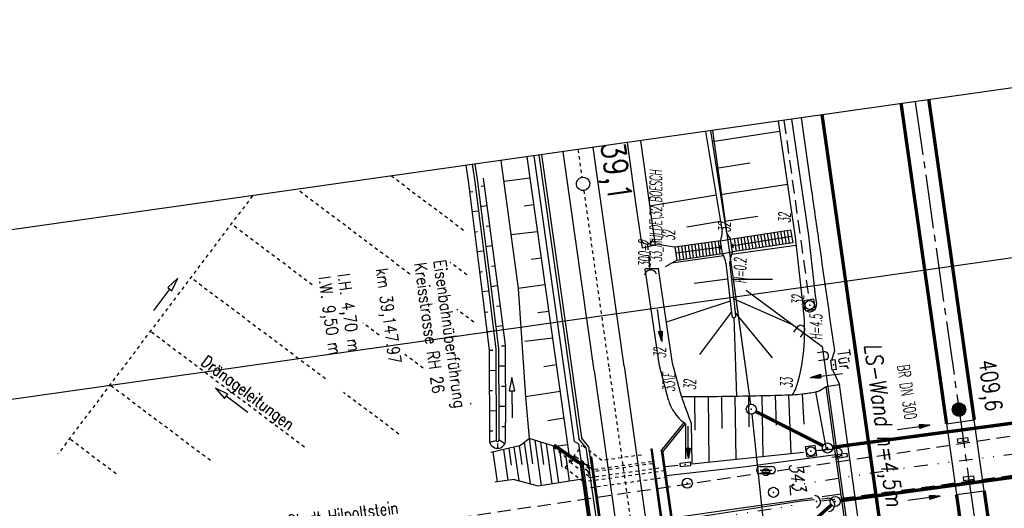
# Model space of a CAD drawing. Extents: x 446457 to 447032, y 444506 to 445688.
# Tile 81 of 83: x 446532 to 446678, y 445599 to 445671. Entities that reach past the tile are written whole.
import ezdxf
from ezdxf.enums import TextEntityAlignment as Align

# ---------------------------------------------------------------- set-up
doc = ezdxf.new("R2010")
doc.units = 0
doc.header["$LTSCALE"] = 2
doc.header["$MEASUREMENT"] = 0
for name, pattern in [('ACAD_ISO03W100', [0.5, 0.25, -0.25]), ('ACAD_ISO10W100W', [0.5, 0.25, -0.25]), ('ACHSE', [5.5, 4, -0.5, 0.5, -0.5]), ('AUSGEZOGEN', [0]), ('GESTRICH-X2', [1.5, 1, -0.5]), ('GESTRICHELT', [0.75, 0.5, -0.25]), ('GETRENNTX3', [3.25, 1, -0.75, 0, -0.75, 0, -0.75]), ('STRICHLINIEX2', [0.5, 0.25, -0.25])]:
    doc.linetypes.add(name, pattern=pattern)
doc.layers.get('0').update_dxf_attribs({"linetype": 'AUSGEZOGEN'})
for name, color, linetype in [('202-GRENZL', 8, 'AUSGEZOGEN'), ('202-GRENZL-BAB', 7, 'AUSGEZOGEN'), ('202-GRENZP-BAB', 7, 'AUSGEZOGEN'), ('203-FLSTNR', 8, 'AUSGEZOGEN'), ('203-GRENZL', 8, 'AUSGEZOGEN'), ('203-GRENZL-BAB', 7, 'AUSGEZOGEN'), ('203-GRENZP-BAB', 7, 'AUSGEZOGEN'), ('ACHSETOP', 250, 'ACHSE'), ('ANMERKUNG', 7, 'CONTINUOUS'), ('BAUWOTOP', 250, 'AUSGEZOGEN'), ('BAUWUTOP', 250, 'GESTRICHELT'), ('BOESCHG', 250, 'AUSGEZOGEN'), ('BW-SCHRIFT', 250, 'AUSGEZOGEN'), ('DB-Bahnachse', 7, 'CONTINUOUS'), ('DB-Böschungen', 15, 'CONTINUOUS'), ('DB-Gleisachse', 7, 'CONTINUOUS'), ('DB-GRABEN', 15, 'AUSGEZOGEN'), ('DB-Ingenieurbauwerke', 15, 'CONTINUOUS'), ('DB-Kabelanlagen', 15, 'CONTINUOUS'), ('DB-LS-Wände', 15, 'CONTINUOUS'), ('DB-vorhandene_Dränagen', 15, 'CONTINUOUS'), ('DURCHL', 200, 'GESTRICH-X2'), ('FBRTOP', 250, 'AUSGEZOGEN'), ('GEBAEUDE', 7, 'AUSGEZOGEN'), ('HEKT_B', 250, 'CONTINUOUS'), ('KANAL', 7, 'GESTRICH-X2'), ('LAERMWAND', 1, 'AUSGEZOGEN'), ('MULDE', 250, 'AUSGEZOGEN'), ('PFEIL', 7, 'CONTINUOUS'), ('PFEILTOP', 200, 'AUSGEZOGEN'), ('Planeinteilung', 250, 'CONTINUOUS'), ('RAHMEN', 7, 'AUSGEZOGEN'), ('SCHSYMBOL', 200, 'AUSGEZOGEN'), ('sonstige Schächte', 4, 'AUSGEZOGEN'), ('STRASSE', 250, 'AUSGEZOGEN'), ('TELEKOM', 4, 'GETRENNTX3'), ('TEXTO', 4, 'CONTINUOUS'), ('W-LTG', 4, 'GESTRICH-X2'), ('WEG', 250, 'GESTRICH-X2')]:
    doc.layers.add(name, color=color, linetype=linetype)
doc.styles.add('ROMANS', font='romans.shx', dxfattribs={"width": 0.8})

# ---------------------------------------------------------------- blocks, each defined once
blk = doc.blocks.new('DL')
at = {"color": 0}
blk.add_arc((-0.31, 0.02), 0.91, 282.5363, 77.4637, dxfattribs=at)
blk.add_point((0.6, 0), dxfattribs=at)
blk = doc.blocks.new('W-SCHI')
at = {"color": 0}
blk.add_line((-0.75, 0.01), (0.75, 0), dxfattribs=at)
blk.add_circle((0, 0), 0.75, dxfattribs=at)
blk.add_point((0, 0), dxfattribs=at)
blk = doc.blocks.new('U-HYDR')
at = {"color": 0}
for p, q in [((-1.25, 0.75), (1.25, 0.75)), ((-1.25, 0), (1.25, 0)), ((-1.25, -0.75), (1.25, -0.75))]:
    blk.add_line(p, q, dxfattribs=at)
for centre, start, end in [((-1.25, 0), 90, 270), ((1.25, 0), 270, 90)]:
    blk.add_arc(centre, 0.75, start, end, dxfattribs=at)
blk.add_point((0, 0))
blk = doc.blocks.new('*X15')
at = {"color": 0}
for p, q in [((212.23, 257.39), (213.24, 258.4)), ((212.24, 257.33), (213.31, 258.4)), ((212.24, 257.47), (213.17, 258.4)), ((212.24, 257.26), (213.37, 258.39)), ((212.24, 257.55), (213.09, 258.39)), ((212.25, 257.2), (213.43, 258.38)), ((212.26, 257.63), (213, 258.37)), ((212.27, 257.14), (213.49, 258.37)), ((212.28, 257.09), (213.55, 258.35)), ((212.29, 257.73), (212.9, 258.35)), ((212.3, 257.04), (213.6, 258.33)), ((212.32, 256.99), (213.65, 258.31)), ((212.34, 257.86), (212.78, 258.29)), ((212.35, 256.94), (213.69, 258.29)), ((212.37, 256.9), (213.74, 258.26)), ((212.4, 256.85), (213.78, 258.24)), ((212.43, 256.81), (213.83, 258.21)), ((212.46, 256.77), (213.86, 258.18)), ((212.49, 256.73), (213.9, 258.14)), ((212.53, 256.7), (213.94, 258.11)), ((212.56, 256.66), (213.97, 258.07)), ((212.6, 256.63), (214.01, 258.03)), ((212.64, 256.6), (214.04, 257.99)), ((212.68, 256.57), (214.07, 257.95)), ((212.73, 256.54), (214.09, 257.91)), ((212.77, 256.52), (214.12, 257.86)), ((212.82, 256.49), (214.14, 257.82)), ((212.87, 256.47), (214.16, 257.77)), ((212.92, 256.45), (214.18, 257.72)), ((212.97, 256.44), (214.2, 257.66)), ((213.03, 256.42), (214.21, 257.6)), ((213.09, 256.41), (214.22, 257.54)), ((213.16, 256.41), (214.23, 257.48)), ((213.22, 256.4), (214.23, 257.41)), ((213.3, 256.41), (214.23, 257.34)), ((213.38, 256.41), (214.22, 257.26)), ((213.46, 256.43), (214.2, 257.17)), ((213.56, 256.46), (214.18, 257.07)), ((213.69, 256.51), (214.12, 256.95))]:
    blk.add_line(p, q, dxfattribs=at)
blk = doc.blocks.new('SRMAST2')
at = {"color": 0}
blk.add_circle((0, 0), 0.999, dxfattribs=at)
blk.add_point((0, 0), dxfattribs=at)
blk.add_blockref('*X15', (-213.23, -257.4))
blk = doc.blocks.new('20')
blk.add_lwpolyline([(-0.75, -0.75), (0.75, -0.75), (0.75, 0.75), (-0.75, 0.75)], close=True)
blk.add_circle((0, 0), 0.676)
blk.add_point((0, 0))
blk = doc.blocks.new('42')
at = {"color": 0}
blk.add_arc((-0.02, -0.31), 0.91, 12.5363, 167.4637, dxfattribs=at)
blk.add_point((0, 0), dxfattribs=at)
blk = doc.blocks.new('30')
at = {"color": 0}
for p, q in [((-0.75, -0.29), (-0.75, 0.29)), ((-0.75, 0.29), (0.75, 0.29)), ((0.75, 0.29), (0.75, -0.29)), ((0.75, -0.29), (-0.75, -0.29))]:
    blk.add_line(p, q, dxfattribs=at)
blk.add_point((0, 0), dxfattribs=at)
blk = doc.blocks.new('PFEIL2')
at = {"color": 0}
for p, q in [((0.88, 0), (-2.4, -0.01)), ((0.88, -0.27), (0.88, 0.28)), ((0.88, 0.28), (2.43, 0.01)), ((0.91, 0.27), (0.88, 0.26)), ((0.97, 0.26), (0.88, 0.25)), ((1.02, 0.25), (0.88, 0.23)), ((1.07, 0.24), (0.88, 0.21)), ((1.13, 0.23), (0.88, 0.19)), ((1.18, 0.22), (0.88, 0.17)), ((1.24, 0.21), (0.88, 0.15)), ((1.29, 0.21), (0.88, 0.14)), ((1.34, 0.2), (0.88, 0.12)), ((1.4, 0.19), (0.88, 0.1)), ((1.45, 0.18), (0.88, 0.08)), ((1.51, 0.17), (0.88, 0.06)), ((1.56, 0.16), (0.88, 0.04)), ((1.61, 0.15), (0.88, 0.02)), ((1.67, 0.14), (0.88, 0.01)), ((1.72, 0.13), (0.88, -0.01)), ((1.78, 0.12), (0.88, -0.03)), ((1.83, 0.11), (0.88, -0.05)), ((1.88, 0.1), (0.88, -0.07)), ((1.94, 0.09), (0.88, -0.09)), ((2.05, 0.08), (0.88, -0.12)), ((1.99, 0.08), (0.88, -0.11)), ((2.1, 0.07), (0.88, -0.14)), ((2.15, 0.06), (0.88, -0.16)), ((2.21, 0.05), (0.88, -0.18)), ((2.26, 0.04), (0.88, -0.2)), ((2.32, 0.03), (0.88, -0.22)), ((2.37, 0.02), (0.88, -0.23)), ((2.42, 0.01), (0.88, -0.25)), ((2.43, 0.01), (0.88, -0.27))]:
    blk.add_line(p, q, dxfattribs=at)
blk = doc.blocks.new('LAERMR')
for p, q in [((-0.6, 0.18), (-0.6, -0.82)), ((0.6, 0.18), (0.6, -0.82))]:
    blk.add_line(p, q)
blk.add_arc((0, 0.18), 0.6, 0.0124, 180.0124)
blk = doc.blocks.new('GST')
at = {"color": 0}
blk.add_circle((0, 0), 0.75, dxfattribs=at)
blk.add_point((0, 0), dxfattribs=at)
blk = doc.blocks.new('10')
blk.add_blockref('GST', (0, 0))
blk = doc.blocks.new('1135420')
blk.add_line((0, 297), (0, 0))
at = {"layer": 'RAHMEN'}
blk.add_line((25, 415), (25, 5), dxfattribs=at)

msp = doc.modelspace()

# ---------------------------------------------------------------- linework, layer by layer
at = {"layer": '202-GRENZL'}
msp.add_line((446640.9, 445612.51), (446643.13, 445591.22), dxfattribs=at)
at = {"layer": '202-GRENZL-BAB', "flags": 128}
msp.add_lwpolyline([(446635.04, 445654.73), (446640.72, 445614)], dxfattribs=at)
at = {"layer": '202-GRENZL-BAB', "const_width": 0.5, "flags": 128}
for points in [[(446641.49, 445612.92), (446651.47, 445607.84)], [(446652.88, 445607.6), (446691.3, 445612.75)], [(446654.04, 445599.65), (446692.33, 445604.86)], [(446643.77, 445590.97), (446652.74, 445599.05)]]:
    msp.add_lwpolyline(points, dxfattribs=at)
at = {"layer": '203-GRENZL'}
msp.add_line((446640.9, 445612.51), (446643.13, 445591.22), dxfattribs=at)
at = {"layer": '203-GRENZL-BAB', "flags": 128}
for points in [[(446638.49, 445629.97), (446640.72, 445614)], [(446641.49, 445612.92), (446651.47, 445607.84)], [(446643.77, 445590.97), (446652.74, 445599.05)]]:
    msp.add_lwpolyline(points, dxfattribs=at)
at = {"layer": '203-GRENZL-BAB', "const_width": 0.5, "flags": 128}
for points in [[(446652.88, 445607.6), (446691.3, 445612.75)], [(446654.04, 445599.65), (446692.33, 445604.86)]]:
    msp.add_lwpolyline(points, dxfattribs=at)
at = {"layer": 'ACHSETOP'}
msp.add_lwpolyline([(446665.21, 445659.01), (446689.24, 445489.45), (446703.27, 445390.44), (446727.83, 445217.17)], dxfattribs=at)
at = {"layer": 'BAUWOTOP'}
for p, q in [((446651.95, 445616.65), (446653.88, 445616.95)), ((446653.88, 445616.95), (446657.58, 445590.51)), ((446655.64, 445590.22), (446651.95, 445616.65)), ((446669.86, 445611.1), (446673.98, 445611.68)), ((446669.86, 445611.1), (446671.34, 445600.57)), ((446675.46, 445601.14), (446673.98, 445611.68)), ((446671.34, 445600.57), (446675.46, 445601.14))]:
    msp.add_line(p, q, dxfattribs=at)
for points in [[(446627.43, 445607.09), (446630.82, 445611.28)], [(446627.64, 445606.92), (446631.03, 445611.1)], [(446630.82, 445611.28), (446631.04, 445611.1)], [(446627.43, 445607.09), (446629.4, 445593.11)], [(446627.62, 445607.12), (446629.55, 445593.36), (446633.84, 445590.28)]]:
    msp.add_lwpolyline(points, dxfattribs=at)
at = {"layer": 'BAUWUTOP'}
for p, q in [((446653.21, 445607.64), (446691.02, 445612.71)), ((446692.1, 445604.83), (446654.32, 445599.69))]:
    msp.add_line(p, q, dxfattribs=at)
at = {"layer": 'BOESCHG'}
for p, q in [((446635, 445653.1), (446645.03, 445654.65)), ((446635.62, 445649.15), (446640.61, 445649.92)), ((446636.23, 445645.19), (446646.18, 445646.74)), ((446625.7, 445643.54), (446635.57, 445645.18)), ((446636.84, 445641.24), (446641.8, 445642.01)), ((446631.24, 445640.41), (446636.22, 445641.23)), ((446637.88, 445636.33), (446647.45, 445637.69)), ((446636.7, 445636.11), (446628.93, 445634.99)), ((446637.3, 445632.61), (446632.3, 445631.98)), ((446637.9, 445632.6), (446643.97, 445632.61)), ((446637.68, 445629.34), (446628.18, 445626.24)), ((446638.24, 445629.69), (446646.91, 445625.88)), ((446637.86, 445627.76), (446633.11, 445621.42)), ((446638.48, 445627.58), (446643.91, 445620.89)), ((446638.22, 445626.89), (446638.62, 445615.23)), ((446646.74, 445606.71), (446646.42, 445615.41)), ((446648.67, 445611.05), (446648.42, 445615.55)), ((446651.99, 445607.26), (446650.39, 445615.85)), ((446632.47, 445610.17), (446632.43, 445615.14)), ((446634.56, 445605.42), (446634.43, 445615.17)), ((446636.5, 445610.41), (446636.43, 445615.19)), ((446638.58, 445605.85), (446638.43, 445615.23)), ((446640.51, 445610.66), (446640.43, 445615.26)), ((446642.6, 445606.27), (446642.43, 445615.3)), ((446644.55, 445610.92), (446644.43, 445615.34))]:
    msp.add_line(p, q, dxfattribs=at)
for points in [[(446634.01, 445654.59), (446636.48, 445639.69)], [(446634.76, 445654.69), (446637.07, 445639.78)], [(446631.99, 445605.15), (446648.6, 445606.9)], [(446650.75, 445607.13), (446653.24, 445607.39)], [(446627.95, 445604.73), (446629.93, 445604.93)]]:
    msp.add_lwpolyline(points, dxfattribs=at)
at = {"layer": 'BOESCHG', "flags": 128}
for points in [[(446637.03, 445635.02), (446637.92, 445627.17)], [(446638.52, 445627.23), (446637.61, 445635.15)]]:
    msp.add_lwpolyline(points, dxfattribs=at)
at = {"layer": 'BOESCHG'}
for points in [[(446646.94, 445615.43, 0.025323), (446647.43, 445616.33, 0.039447), (446647.66, 445616.94, 0.010909)], [(446630.43, 445615.14, 0.000625), (446632.19, 445615.14, 0.002844), (446632.58, 445615.14, 0.001957), (446642.74, 445615.3, 0.004739), (446646.94, 445615.43, 0.02104), (446648.41, 445615.55, 0.01524), (446650.42, 445615.86, 0.073815), (446650.89, 445616.02, 0.029137), (446651.95, 445616.65)]]:
    msp.add_lwpolyline(points, format="xyb", dxfattribs=at)
for centre, radius, start, end in [((446631.45, 445639.79), 5.03, 343.1471, 358.7921), ((446641.08, 445641.17), 4.25, 199.1198, 217.682), ((446633.39, 445634.52), 3.67, 7.822, 30.9101), ((446642.87, 445634.59), 5.29, 156.9511, 173.9723), ((446619.39, 445624.86), 29.36, 344.3464, 7.3815), ((446638.22, 445627.19), 0.3, 183.1369, 8.7022)]:
    msp.add_arc(centre, radius, start, end, dxfattribs=at)
at = {"layer": 'DB-Bahnachse', "linetype": 'ACAD_ISO10W100W'}
for p, q in [((446615.04, 445651.9), (446615.62, 445647.77)), ((446615.9, 445645.79), (446619.65, 445619.35)), ((446619.66, 445619.35), (446627.75, 445562.15))]:
    msp.add_line(p, q, dxfattribs=at)
at = {"layer": 'DB-Bahnachse', "linetype": 'Continuous'}
msp.add_ellipse((446615.8, 445646.79), major_axis=(0.707, 0.707), ratio=1, start_param=4.066813, end_param=10.349998, dxfattribs=at)
at = {"layer": 'DB-Böschungen', "linetype": 'Continuous'}
for p, q in [((446607.44, 445650.82), (446613.69, 445606.64)), ((446603.58, 445650.28), (446606.14, 445631.24)), ((446607.89, 445647.62), (446604.06, 445647.14)), ((446608.45, 445643.67), (446607.02, 445643.49)), ((446609.01, 445639.68), (446605.07, 445639.19)), ((446609.57, 445635.73), (446608.08, 445635.55)), ((446610.13, 445631.78), (446606.14, 445631.24)), ((446606.14, 445631.24), (446607.21, 445615.1)), ((446610.69, 445627.8), (446609.09, 445627.6)), ((446611.32, 445623.86), (446607.15, 445623.35)), ((446611.87, 445619.87), (446609.96, 445619.55)), ((446612.41, 445615.91), (446607.21, 445615.1)), ((446607.21, 445615.1), (446607.76, 445608.9)), ((446612.96, 445611.95), (446610.57, 445611.55)), ((446613.5, 445607.99), (446611.44, 445607.66))]:
    msp.add_line(p, q, dxfattribs=at)
at = {"layer": 'DB-Gleisachse', "linetype": 'Continuous'}
for p, q in [((446617.26, 445652.22), (446621.88, 445619.67)), ((446612.81, 445651.58), (446617.42, 445619.04)), ((446617.43, 445619.04), (446625.53, 445561.84)), ((446621.89, 445619.67), (446629.98, 445562.47))]:
    msp.add_line(p, q, dxfattribs=at)
at = {"layer": 'DB-GRABEN', "linetype": 'Continuous'}
for p, q in [((446598.38, 445649.54), (446598.69, 445647.26)), ((446599.32, 445649.67), (446599.64, 445647.42)), ((446599.72, 445649.73), (446600.04, 445647.47)), ((446600.94, 445647.62), (446603.05, 445631.62)), ((446598.69, 445647.26), (446600.67, 445631.37)), ((446599.64, 445647.42), (446601.67, 445631.52)), ((446600.04, 445647.47), (446602.07, 445631.57)), ((446601.09, 445646.47), (446600.64, 445646.42)), ((446598.89, 445645.61), (446599.39, 445645.66)), ((446601.5, 445643.52), (446600.55, 445643.37)), ((446600.2, 445642.72), (446599.25, 445642.61)), ((446601.9, 445640.52), (446601.4, 445640.47)), ((446599.65, 445639.62), (446600.1, 445639.72)), ((446602.26, 445637.57), (446601.31, 445637.42)), ((446600.96, 445636.77), (446600.01, 445636.67)), ((446602.66, 445634.57), (446602.16, 445634.52)), ((446600.36, 445633.67), (446600.86, 445633.77)), ((446601.67, 445631.52), (446602.83, 445622.21)), ((446603.07, 445631.62), (446602.07, 445631.47)), ((446602.07, 445631.57), (446603.23, 445622.26)), ((446603.08, 445631.62), (446604.23, 445622.82)), ((446600.67, 445631.37), (446601.83, 445622.05)), ((446601.72, 445630.82), (446600.77, 445630.72)), ((446603.47, 445628.62), (446602.92, 445628.57)), ((446601.12, 445627.72), (446601.62, 445627.77)), ((446603.83, 445625.67), (446602.83, 445625.52)), ((446602.48, 445624.87), (446601.48, 445624.77)), ((446604.23, 445622.82), (446604.27, 445611.31)), ((446601.83, 445622.05), (446601.88, 445608.64)), ((446601.83, 445622.05), (446602.36, 445622.05)), ((446602.83, 445622.21), (446602.88, 445608.65)), ((446603.23, 445622.26), (446603.27, 445611.81)), ((446604.23, 445622.67), (446603.68, 445622.67)), ((446601.84, 445619.05), (446602.84, 445619.06)), ((446604.23, 445619.67), (446603.24, 445619.67)), ((446605.19, 445617.99), (446604.83, 445615.98)), ((446605.63, 445616), (446605.19, 445617.99)), ((446601.85, 445616.05), (446602.34, 445616.05)), ((446604.24, 445616.67), (446603.69, 445616.67)), ((446604.83, 445615.98), (446605.23, 445615.99)), ((446605.23, 445615.99), (446605.63, 445616)), ((446605.3, 445611.99), (446605.23, 445615.99)), ((446601.86, 445613.05), (446602.86, 445613.06)), ((446604.24, 445613.67), (446603.26, 445613.67)), ((446603.27, 445611.81), (446603.28, 445609.23)), ((446604.28, 445608.65), (446604.27, 445611.31)), ((446601.88, 445610.05), (446602.38, 445610.05)), ((446604.25, 445610.67), (446603.7, 445610.67)), ((446601.92, 445608.35), (446602.88, 445608.62)), ((446603.1, 445607.45), (446603.1, 445608.18)), ((446603.28, 445609.23), (446603.28, 445608.65)), ((446604.17, 445608.14), (446603.28, 445608.71))]:
    msp.add_line(p, q, dxfattribs=at)
for major_axis, start_param, end_param in [((0.849, 0.849), 2.359766, 3.930562), ((0.141, 0.141), 2.359766, 3.930562), ((0.849, 0.849), 3.930562, 5.501359), ((0.141, 0.141), 3.930562, 5.501359)]:
    msp.add_ellipse((446603.08, 445608.65), major_axis=major_axis, ratio=1, start_param=start_param, end_param=end_param, dxfattribs=at)
at = {"layer": 'DB-Ingenieurbauwerke', "linetype": 'Continuous'}
for p, q in [((446606.36, 445607.82), (446607.76, 445608.9)), ((446607.03, 445608.38), (446607.91, 445602.19)), ((446607.76, 445608.9), (446608.3, 445605.13)), ((446611.47, 445607.78), (446607.76, 445608.9)), ((446608.61, 445608.64), (446609.56, 445601.93)), ((446609.45, 445608.39), (446609.93, 445605.04)), ((446610.3, 445608.13), (446611.14, 445602.18)), ((446606.36, 445607.82), (446602.08, 445606.85)), ((446602.39, 445606.92), (446603.02, 445602.47)), ((446603.95, 445607.27), (446604.6, 445602.71)), ((446604.74, 445607.45), (446605.1, 445604.94)), ((446605.52, 445607.63), (446606.23, 445602.64)), ((446606.3, 445607.8), (446606.7, 445605.02)), ((446611.37, 445607.81), (446612.15, 445602.34)), ((446611.65, 445608.02), (446611.47, 445607.78)), ((446611.47, 445607.78), (446614.98, 445605.3)), ((446611.65, 445608.02), (446615.55, 445605.27)), ((446611.8, 445607.8), (446611.73, 445607.71)), ((446611.73, 445607.71), (446615.47, 445605.07)), ((446611.8, 445607.8), (446615.45, 445605.23)), ((446612.27, 445607.22), (446612.63, 445604.64)), ((446625.85, 445607.39), (446628.04, 445591.92)), ((446626.04, 445607.42), (446628.24, 445591.95)), ((446613.16, 445606.59), (446613.73, 445602.6)), ((446614.98, 445605.3), (446615.16, 445605.54)), ((446615.34, 445605.03), (446614.98, 445605.3)), ((446615.34, 445605.03), (446615.53, 445605.28)), ((446615.36, 445605.03), (446615.67, 445605.43)), ((446615.67, 445605.43), (446617.07, 445604.44)), ((446615.75, 445605.13), (446617.69, 445591.43)), ((446616.83, 445606.17), (446617.03, 445606.2)), ((446616.83, 445606.17), (446619.02, 445590.71)), ((446617.03, 445606.2), (446619.22, 445590.73)), ((446615.34, 445605.03), (446615.35, 445604.97)), ((446615.35, 445604.97), (446615.37, 445604.95)), ((446615.36, 445605.03), (446617.29, 445591.42)), ((446605.57, 445602.82), (446602.68, 445602.42)), ((446605.57, 445602.82), (446609.14, 445601.87)), ((446609.14, 445601.87), (446615.66, 445602.9))]:
    msp.add_line(p, q, dxfattribs=at)
at = {"layer": 'DB-Ingenieurbauwerke', "linetype": 'ACAD_ISO03W100'}
for p, q in [((446611.47, 445607.78), (446611.38, 445607.65)), ((446611.38, 445607.65), (446614.05, 445605.41)), ((446613.14, 445604.53), (446615.68, 445607.88)), ((446618.61, 445605.65), (446615.68, 445607.88)), ((446613.96, 445605.29), (446614.51, 445606)), ((446616.64, 445603.26), (446613.96, 445605.29)), ((446614.51, 445606), (446614.69, 445606.24)), ((446614.69, 445606.24), (446617.47, 445604.28)), ((446615.55, 445605.27), (446617.4, 445603.97)), ((446626.12, 445605.16), (446617.4, 445603.97)), ((446625.96, 445605.44), (446617.47, 445604.28)), ((446624.49, 445606.45), (446618.61, 445605.65)), ((446615.88, 445602.45), (446613.14, 445604.53)), ((446616.52, 445604.07), (446615.37, 445604.95)), ((446627.98, 445604.1), (446615.88, 445602.45)), ((446616.52, 445604.07), (446616.66, 445603.06)), ((446627.07, 445604.48), (446616.66, 445603.06)), ((446628.28, 445603.13), (446615.87, 445601.44))]:
    msp.add_line(p, q, dxfattribs=at)
at = {"layer": 'DB-Kabelanlagen', "linetype": 'Continuous'}
for p, q in [((446609.2, 445651.07), (446613.81, 445618.52)), ((446609.59, 445651.13), (446614.21, 445618.58)), ((446613.82, 445618.53), (446615.19, 445608.87)), ((446614.22, 445618.58), (446615.57, 445609.03)), ((446616.22, 445607.55), (446615.19, 445608.87)), ((446616.61, 445607.71), (446615.57, 445609.03)), ((446616.22, 445607.55), (446618.83, 445589.23)), ((446616.61, 445607.71), (446619.24, 445589.18))]:
    msp.add_line(p, q, dxfattribs=at)
at = {"layer": 'DB-LS-Wände', "linetype": 'Continuous'}
for p, q in [((446608.45, 445650.97), (446610.75, 445634.77)), ((446610.75, 445634.77), (446614.48, 445608.45)), ((446615.12, 445608.13), (446614.48, 445608.45)), ((446615.12, 445608.13), (446617.93, 445588.21))]:
    msp.add_line(p, q, dxfattribs=at)
at = {"layer": 'DB-vorhandene_Dränagen', "linetype": 'ACAD_ISO03W100'}
for p, q in [((446598.03, 445639.87), (446587.26, 445647.96)), ((446590.04, 445633.37), (446573.26, 445645.98)), ((446575.52, 445631.77), (446563.46, 445640.83)), ((446598.53, 445633.24), (446596.04, 445635.11)), ((446577.49, 445617.78), (446557.45, 445632.84)), ((446599.55, 445626.22), (446597.03, 445628.11)), ((446585.49, 445624.27), (446583.05, 445626.11)), ((446574.39, 445607.6), (446551.43, 445624.86)), ((446592.01, 445619.38), (446589.29, 445621.42)), ((446560.37, 445605.63), (446545.41, 445616.87)), ((446588.41, 445609.57), (446580.16, 445615.77)), ((446599.13, 445614.03), (446599, 445614.12)), ((446546.35, 445603.65), (446539.4, 445608.88))]:
    msp.add_line(p, q, dxfattribs=at)
at = {"layer": 'DB-vorhandene_Dränagen', "linetype": 'STRICHLINIEX2'}
msp.add_line((446566.63, 445645.04), (446537.66, 445606.57), dxfattribs=at)
at = {"layer": 'DB-vorhandene_Dränagen', "linetype": 'Continuous'}
for p, q in [((446555.54, 445632.75), (446554.02, 445631.38)), ((446554.66, 445630.9), (446555.54, 445632.75)), ((446551.95, 445627.93), (446554.34, 445631.14)), ((446554.02, 445631.38), (446554.34, 445631.14)), ((446554.34, 445631.14), (446554.66, 445630.9)), ((446562.97, 445615.51), (446561.13, 445616.39)), ((446561.13, 445616.39), (446562.49, 445614.87)), ((446562.73, 445615.19), (446562.97, 445615.51)), ((446562.49, 445614.87), (446562.73, 445615.19)), ((446565.94, 445612.8), (446562.73, 445615.19))]:
    msp.add_line(p, q, dxfattribs=at)
at = {"layer": 'DURCHL'}
for p, q in [((446625.76, 445633.98), (446625.42, 445637.84)), ((446650.44, 445607.12), (446690.25, 445612.53)), ((446651.28, 445599.62), (446691.84, 445605.09))]:
    msp.add_line(p, q, dxfattribs=at)
at = {"layer": 'FBRTOP'}
for p, q in [((446653.18, 445621.93), (446652.73, 445620.56)), ((446652.96, 445619.03), (446653.93, 445616.96))]:
    msp.add_line(p, q, dxfattribs=at)
at = {"layer": 'FBRTOP', "const_width": 0.5}
for points in [[(446667.22, 445659.3), (446672.28, 445623.65, 0.000147), (446672.55, 445621.7, 0.000029), (446673.98, 445611.68)], [(446651.34, 445657.05, 0.000001), (446659.59, 445598.87, -0.000002), (446675.38, 445487.49), (446689.41, 445388.48, 0.000001), (446698.96, 445321.09, 0), (446713.97, 445215.21)], [(446685.67, 445499.68, 0.000084), (446690.29, 445466.91, 0.000171), (446692.59, 445450.72), (446699.7, 445400.65, -0.000017), (446702.65, 445379.85, -0.000012), (446706.64, 445351.68, -0.000142), (446710.16, 445326.77, 0.000095), (446713.69, 445301.85, 0.000489), (446717.26, 445276.8, -0.000535), (446720.84, 445251.74, -0.000318), (446724.22, 445227.7, 0.000352), (446727.61, 445203.66, 0.000005), (446731.55, 445175.83, 0.000006), (446734.44, 445155.44, 0.000005), (446738.34, 445127.87, 0.000006), (446741.35, 445106.67, 0.000262), (446744.9, 445081.67, -0.000165), (446748.46, 445056.66, -0.000317)]]:
    msp.add_lwpolyline(points, format="xyb", dxfattribs=at)
at = {"layer": 'FBRTOP', "const_width": 0.5, "flags": 128}
for points in [[(446663.1, 445658.71), (446664.65, 445647.75), (446669.82, 445611.38), (446669.85, 445611.11)], [(446671.3, 445600.58), (446671.38, 445600.3), (446678.67, 445549), (446685.67, 445499.68)]]:
    msp.add_lwpolyline(points, dxfattribs=at)
at = {"layer": 'FBRTOP'}
msp.add_lwpolyline([(446648.23, 445656.6), (446649.78, 445645.7, 0.000224), (446650.9, 445637.87, 0.00011), (446653.18, 445621.93)], format="xyb", dxfattribs=at)
at = {"layer": 'FBRTOP', "const_width": 0.5, "flags": 128}
msp.add_lwpolyline([(446675.46, 445601.14, -0.000029), (446678.25, 445581.62, -0.000083), (446679.22, 445574.8), (446686.23, 445525.58, -0.000461), (446689.72, 445500.85, 0.000412), (446693.21, 445476.12, 0.000274), (446696.65, 445451.98, -0.000308), (446700.09, 445427.84, -0.000041), (446704.16, 445399.13, -0.000053), (446707.34, 445376.68, -0.000068), (446710.75, 445352.56, 0.000201), (446714.16, 445328.44, 0.000066), (446717.77, 445303.04, -0.000029), (446721.37, 445277.64, -0.000013), (446726.04, 445244.73, -0.000025), (446728.41, 445227.99, -0.000188), (446731.78, 445204.22, 0.000116), (446735.14, 445180.44, 0.000098), (446738.6, 445156.01, -0.000125), (446742.07, 445131.57, -0.00007), (446745.54, 445107, 0.000053), (446749.01, 445082.43, 0.000033), (446753.82, 445048.45, 0.00007), (446756.1, 445032.39, 0.000049), (446757.1, 445025.34, 0.000008), (446763.02, 444983.7, 0.000035), (446769.86, 444935.6, 0.000241), (446770.85, 444928.66, 0.000398), (446771.04, 444927.39, -0.000146), (446771.22, 444926.12, -0.001113), (446773.4, 444910.74, 0.00067), (446776.99, 444885.18), (446784.08, 444835.29, -0.000024), (446786.4, 444818.9, -0.000012), (446791.08, 444785.97)], format="xyb", dxfattribs=at)
at = {"layer": 'GEBAEUDE', "linetype": 'Continuous'}
for p, q in [((446637.87, 445637.59), (446646.79, 445639)), ((446636.4, 445637.39), (446629.59, 445636.49)), ((446636.25, 445637.09), (446636.17, 445637.64)), ((446636.17, 445637.64), (446636.4, 445637.39)), ((446636.4, 445637.39), (446636.25, 445637.09)), ((446637.87, 445637.59), (446638.02, 445637.89)), ((446638.11, 445637.35), (446637.87, 445637.59)), ((446638.02, 445637.89), (446638.11, 445637.35))]:
    msp.add_line(p, q, dxfattribs=at)
at = {"layer": 'GEBAEUDE'}
for points in [[(446637.72, 445638.58), (446646.65, 445639.97)], [(446639.24, 445638.81), (446639.55, 445636.89)], [(446639.73, 445638.89), (446640.05, 445636.97)], [(446640.22, 445638.97), (446640.54, 445637.04)], [(446640.72, 445639.04), (446641.04, 445637.12)], [(446641.21, 445639.12), (446641.53, 445637.19)], [(446641.71, 445639.2), (446642.02, 445637.27)], [(446642.2, 445639.28), (446642.52, 445637.34)], [(446642.69, 445639.35), (446643.01, 445637.41)], [(446643.19, 445639.43), (446643.51, 445637.49)], [(446643.68, 445639.51), (446644, 445637.56)], [(446644.18, 445639.59), (446644.5, 445637.64)], [(446644.67, 445639.66), (446644.99, 445637.71)], [(446645.16, 445639.74), (446645.49, 445637.79)], [(446645.66, 445639.82), (446645.98, 445637.86)], [(446646.15, 445639.89), (446646.47, 445637.93)], [(446646.65, 445639.97), (446646.97, 445638.01)], [(446629.72, 445635.45), (446636.54, 445636.41), (446636.26, 445638.33), (446629.44, 445637.38)], [(446629.44, 445637.38), (446629.72, 445635.45)], [(446629.94, 445637.45), (446630.21, 445635.52)], [(446630.43, 445637.52), (446630.71, 445635.59)], [(446630.93, 445637.59), (446631.2, 445635.66)], [(446631.42, 445637.66), (446631.7, 445635.73)], [(446631.92, 445637.73), (446632.19, 445635.8)], [(446632.41, 445637.8), (446632.69, 445635.87)], [(446632.91, 445637.86), (446633.18, 445635.94)], [(446633.4, 445637.93), (446633.68, 445636.01)], [(446633.9, 445638), (446634.17, 445636.08)], [(446634.39, 445638.07), (446634.67, 445636.15)], [(446634.89, 445638.14), (446635.16, 445636.22)], [(446635.39, 445638.21), (446635.66, 445636.29)], [(446635.88, 445638.28), (446636.15, 445636.36)], [(446646.97, 445638.01), (446638.01, 445636.66), (446637.72, 445638.58)], [(446638.25, 445638.66), (446638.56, 445636.75)], [(446638.74, 445638.74), (446639.06, 445636.82)]]:
    msp.add_lwpolyline(points, dxfattribs=at)
at = {"layer": 'GEBAEUDE', "flags": 128}
for points in [[(446636.26, 445638.33), (446637.72, 445638.58)], [(446636.54, 445636.41), (446638.01, 445636.66)]]:
    msp.add_lwpolyline(points, dxfattribs=at)
at = {"layer": 'KANAL'}
for p, q in [((446645.66, 445656.24), (446649.41, 445629.53)), ((446650.44, 445607.12), (446690.25, 445612.53)), ((446651.28, 445599.62), (446691.84, 445605.09))]:
    msp.add_line(p, q, dxfattribs=at)
at = {"layer": 'LAERMWAND', "flags": 128}
msp.add_lwpolyline([(446640.06, 445630.99), (446651.34, 445622.59), (446656.74, 445583.8), (446648.22, 445573.04)], dxfattribs=at)
at = {"layer": 'MULDE'}
for p, q in [((446631.03, 445611.1), (446631.03, 445605.88)), ((446631.88, 445611.21), (446631.99, 445605.15))]:
    msp.add_line(p, q, dxfattribs=at)
for points in [[(446646.8, 445656.4), (446649.3, 445639.13), (446650.31, 445630.2), (446650.49, 445628.91)], [(446644.82, 445656.12), (446647.32, 445638.88), (446648.32, 445629.95), (446648.51, 445628.64)], [(446622.35, 445652.94), (446623.61, 445643.99)], [(446624.33, 445653.22), (446626.53, 445637.68)], [(446628.49, 445614.62), (446627.14, 445619.7), (446625.03, 445634.15)], [(446630.43, 445615.14), (446629.1, 445620.11), (446626.99, 445634.17)], [(446631.53, 445597.08), (446648.27, 445599.66), (446650.23, 445599.85)], [(446651.33, 445599.96), (446652.13, 445600.03)]]:
    msp.add_lwpolyline(points, dxfattribs=at)
at = {"layer": 'MULDE', "flags": 128}
msp.add_lwpolyline([(446623.61, 445643.99), (446624.59, 445637.24)], dxfattribs=at)
at = {"layer": 'MULDE'}
for centre, radius, start, end in [((446649.5, 445628.77), 1, 187.9886, 7.9886), ((446634.54, 445616.34), 6.29, 195.833, 233.6587), ((446691.61, 445635.56), 64.5, 198.4541, 202.1808), ((446652.22, 445599.04), 1, 275.5285, 95.5285)]:
    msp.add_arc(centre, radius, start, end, dxfattribs=at)
at = {"layer": 'STRASSE'}
for points in [[(446628.14, 445603.4), (446639.62, 445604.68), (446653.37, 445606.53)], [(446629.02, 445597.12), (446638.66, 445598.49), (446649.93, 445600.09)], [(446651.38, 445600.29), (446654.18, 445600.69)]]:
    msp.add_lwpolyline(points, dxfattribs=at)
at = {"layer": 'TELEKOM', "flags": 128}
msp.add_lwpolyline([(446465.26, 445573.26), (446478.21, 445574.23), (446508.97, 445578.04), (446539.76, 445582.22), (446540.65, 445582.35), (446542.59, 445582.06), (446543.74, 445582.2), (446571.44, 445585.68), (446581.69, 445586.76), (446581.55, 445589.48), (446592.57, 445591.2), (446616.25, 445594.19), (446625.91, 445595.8), (446630.01, 445596.14), (446638.87, 445597.67), (446646.85, 445598.92), (446646.58, 445601.87), (446664.97, 445604.75), (446683.54, 445607.07), (446692.37, 445608.48), (446694.41, 445608.36), (446696.1, 445604.45), (446699.89, 445602.8), (446700.72, 445600.41), (446703.95, 445600.61), (446724.17, 445604.63), (446747.84, 445608.68), (446756.69, 445609.67), (446769.12, 445611.95), (446782.93, 445614.65), (446790.43, 445616.61), (446795.8, 445617), (446803.83, 445617.34), (446806.17, 445617.54), (446813.78, 445618.47)], dxfattribs=at)
at = {"layer": 'W-LTG', "flags": 128}
msp.add_lwpolyline([(446585.28, 445595.37), (446658.76, 445606.2), (446693.4, 445611.36), (446713.1, 445613.78), (446766.47, 445620.97), (446794.1, 445624.56)], dxfattribs=at)
at = {"layer": 'WEG', "flags": 128}
for points in [[(446629.44, 445637.38), (446626.85, 445637.75), (446624.59, 445637.24)], [(446629.72, 445635.45), (446627.53, 445634.17), (446625.03, 445634.15)]]:
    msp.add_lwpolyline(points, dxfattribs=at)

# ---------------------------------------------------------------- block references
at = {"layer": '202-GRENZP-BAB', "rotation": 278.0670474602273}
for p in [(446640.82, 445613.26), (446652.14, 445607.5), (446653.3, 445599.55)]:
    msp.add_blockref('GST', p, dxfattribs=at)
at = {"layer": '203-GRENZP-BAB', "rotation": 278.0670990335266}
for p in [(446640.82, 445613.26), (446652.14, 445607.5), (446653.3, 445599.55)]:
    msp.add_blockref('GST', p, dxfattribs=at)
at = {"layer": 'HEKT_B'}
msp.add_blockref('SRMAST2', (446671.7, 445613.21), dxfattribs=at)
at = {"layer": 'LAERMWAND'}
for name, p, rotation in [('LAERMR', (446648.08, 445625.02), 323.3395581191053), ('LAERMR', (446651.54, 445621.18), 277.9259694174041), ('PFEIL2', (446652.01, 445618.3), 186.9059110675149), ('LAERMR', (446653.54, 445606.81), 277.9259694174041)]:
    msp.add_blockref(name, p, dxfattribs=dict(at, rotation=rotation))
at = {"layer": 'PFEIL'}
for p, rotation in [((446664.96, 445610.55), 7.734800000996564), ((446666.48, 445600), 7.646000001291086)]:
    msp.add_blockref('PFEIL2', p, dxfattribs=dict(at, rotation=rotation))
at = {"layer": 'PFEILTOP'}
for p, rotation in [((446627.19, 445625.73), 277.2759872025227), ((446631.44, 445608.36), 270.2150845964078)]:
    msp.add_blockref('PFEIL2', p, dxfattribs=dict(at, rotation=rotation))
at = {"layer": 'Planeinteilung', "linetype": 'Continuous', "rotation": 278.0670990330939}
msp.add_blockref('1135420', (446457.28, 445629.54), dxfattribs=at)
at = {"layer": 'SCHSYMBOL'}
for name, p, rotation in [('DL', (446625.34, 445638.43), 275.5228235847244), ('DL', (446625.83, 445633.39), 95.52282358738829), ('20', (446649.5, 445628.77), 278.0671), ('30', (446653.04, 445619.88), 278.0671), ('30', (446672.29, 445608.67), 8.33100416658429), ('20', (446649.69, 445607.02), 278.0671), ('30', (446654.3, 445606.34), 8.331004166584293), ('30', (446631, 445605.05), 6.021659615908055), ('10', (446631.3, 445602.26), 278.0670999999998), ('30', (446673.14, 445603), 6.964674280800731), ('10', (446644.1, 445600.9), 278.0670999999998), ('42', (446650.52, 445599.53), 278.0671)]:
    msp.add_blockref(name, p, dxfattribs=dict(at, rotation=rotation))
at = {"layer": 'sonstige Schächte', "xscale": 0.7, "yscale": 0.7, "zscale": 0.7}
for name, p in [('U-HYDR', (446643, 445604.21)), ('W-SCHI', (446642.99, 445603.91))]:
    msp.add_blockref(name, p, dxfattribs=at)

# ---------------------------------------------------------------- texts
at = {"layer": '203-FLSTNR', "style": 'ROMANS', "oblique": 15, "width": 0.8}
msp.add_text('343', height=2, rotation=278.0671, dxfattribs=at).set_placement((446646.41, 445605.14))
at = {"layer": 'ANMERKUNG', "style": 'ROMANS', "oblique": 7, "width": 0.5}
for s, p in [('33_MULDE\\32_BOESCH', (446627.53, 445635.17)), ('32', (446646.65, 445640.97)), ('32', (446637.72, 445639.58)), ('32', (446629.44, 445638.38)), ('300-2', (446625.83, 445634.39)), ('H=0.2', (446640.06, 445631.99)), ('32', (446648.64, 445628.74)), ('H=4.5', (446651.34, 445623.59)), ('32', (446628.12, 445620.91)), ('33\\E', (446629.46, 445615.88)), ('32', (446632.58, 445616.14)), ('33', (446646.94, 445616.43))]:
    msp.add_text(s, height=1.8, rotation=90, dxfattribs=at).set_placement(p)
at = {"layer": 'BW-SCHRIFT', "style": 'ROMANS', "oblique": 7, "width": 0.8}
msp.add_text('LS-Wand h=4,5m', height=2.5, rotation=277.9189, dxfattribs=at).set_placement((446657.59, 445622.85))
at = {"layer": 'DB-Bahnachse', "linetype": 'Continuous', "style": 'ROMANS', "oblique": 0, "width": 0.8334}
msp.add_text('39,1', height=3.5, rotation=278.0112, dxfattribs=at).set_placement((446618.44, 445652.76))
at = {"layer": 'DB-Ingenieurbauwerke', "linetype": 'Continuous', "style": 'ROMANS', "width": 0.8337}
for s, oblique, p in [('Kreisstrasse RH 26', 0, (446590.7, 445634.94)), ('Eisenbahnüberführung', 0, (446593.55, 445635.34)), ('l.W. 9,50 m', 360, (446576.44, 445632.93)), ('l.H. 4,70 m', 360, (446579.29, 445633.33)), ('km 39,147.97', 0, (446584.99, 445634.13))]:
    msp.add_text(s, height=1.8, rotation=278.0112, dxfattribs=dict(at, oblique=oblique)).set_placement(p)
at = {"layer": 'DB-vorhandene_Dränagen', "linetype": 'Continuous', "style": 'ROMANS', "oblique": 0, "width": 0.8}
msp.add_text('Dränageleitungen', height=1.8, rotation=323.0112, dxfattribs=at).set_placement((446558.81, 445619.99))
at = {"layer": 'HEKT_B', "style": 'ROMANS', "width": 0.8}
msp.add_text('409,6', height=2.5, rotation=278.0671, dxfattribs=at).set_placement((446674.65, 445620.47))
at = {"layer": 'LAERMWAND', "style": 'ROMANS', "width": 0.8}
msp.add_text('Tür', height=1.8, rotation=278.1038, dxfattribs=at).set_placement((446653.6, 445621.96))
at = {"layer": 'TEXTO', "style": 'ROMANS', "width": 0.6}
msp.add_text('BR DN 300', height=1.8, rotation=278.0754, dxfattribs=at).set_placement((446663.1, 445615.72), align=Align.CENTER)
at = {"layer": 'W-LTG', "style": 'ROMANS', "width": 0.8}
msp.add_text('Stadt Hilpoltstein', height=1.8, rotation=7.2498, dxfattribs=at).set_placement((446571.99, 445595.69))

doc.saveas('drawing.dxf')
